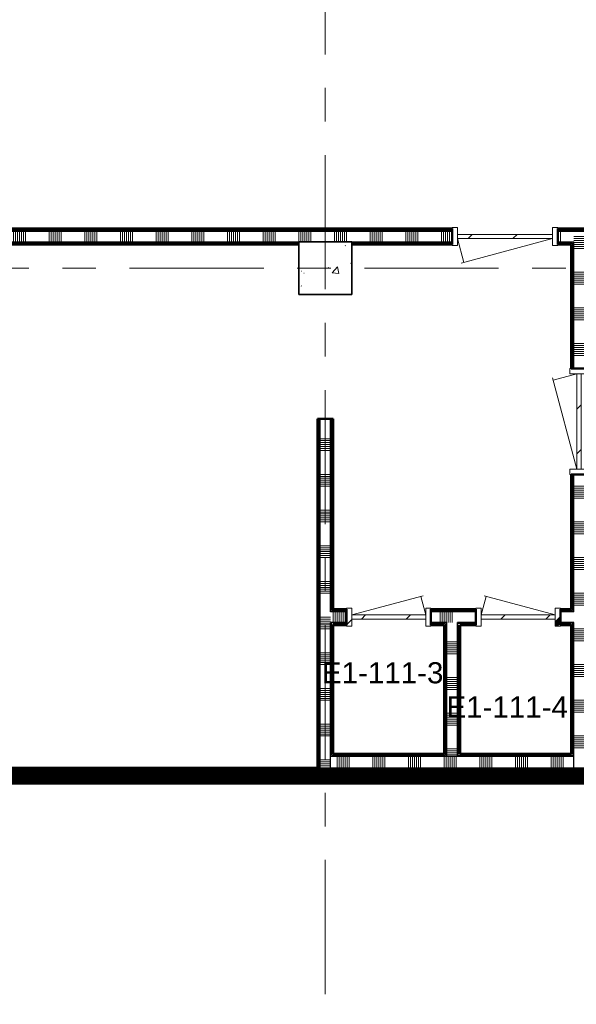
# Model space of a CAD drawing. Extents: x -3204 to 54657, y -2294 to 61632.
# Tile 48 of 65: x 12708 to 17975, y 39837 to 49151. Entities that reach past the tile are written whole.
import ezdxf

# ---------------------------------------------------------------- set-up
doc = ezdxf.new("R2010")
doc.units = 0
doc.header["$LTSCALE"] = 100
doc.linetypes.add('SCHEIDING_BRANDWEREND60', pattern=[3.2, 0.8, -1.6, 0.8])
doc.linetypes.add('stramien', pattern=[22.225, 12.7, -3.175, 3.175, -3.175])
for name, color, linetype, lineweight in [('00---0--FM-RUIMTENR', 7, 'Continuous', 18), ('BA20----_WANDEN', 14, 'Continuous', 50), ('BL$7A---_STRAMIEN', 7, 'Continuous', 18), ('BL20----_WANDEN', 7, 'Continuous', 25), ('BL28----_CONSTRUCTIES', 4, 'Continuous', 18), ('BL30----_KOZIJNEN', 14, 'Continuous', 25), ('BL40----_BRANDWERENDESCHEIDING_60MIN', 84, 'SCHEIDING_BRANDWEREND60', 158)]:
    doc.layers.add(name, color=color, linetype=linetype, lineweight=lineweight)
doc.styles.add('Arial', font='arial.ttf', dxfattribs={"height": 200})
pattern_1 = [(180, (18075, 44825), (7e-13, -500), []), (180, (18075, 44875), (7e-13, -500), []), (180, (18075, 44925), (7e-13, -500), []), (180, (18075, 44975), (7e-13, -500), [])]
pattern_2 = [(180, (15675, 43925), (7e-13, -500), []), (180, (15675, 43975), (7e-13, -500), []), (180, (15675, 44025), (7e-13, -500), []), (180, (15675, 44075), (7e-13, -500), [])]
pattern_3 = [(270, (16600, 43575), (500, -2e-12), []), (270, (16550, 43575), (500, -2e-12), []), (270, (16500, 43575), (500, -2e-12), []), (270, (16450, 43575), (500, -2e-12), [])]
pattern_4 = [(180, (16875, 43015), (7e-13, -500), []), (180, (16875, 43065), (7e-13, -500), []), (180, (16875, 43115), (7e-13, -500), []), (180, (16875, 43165), (7e-13, -500), [])]
pattern_5 = [(90, (13187.5, 47025), (-500, 2e-12), []), (90, (13237.5, 47025), (-500, 2e-12), []), (90, (13287.5, 47025), (-500, 2e-12), []), (90, (13337.5, 47025), (-500, 2e-12), [])]
pattern_6 = [(270, (16637.5, 42205), (500, -3e-12), []), (270, (16587.5, 42205), (500, -3e-12), []), (270, (16537.5, 42205), (500, -3e-12), []), (270, (16487.5, 42205), (500, -3e-12), [])]
pattern_7 = [(90, (12038.5, 41925), (-500, 2e-12), []), (90, (12088.5, 41925), (-500, 2e-12), []), (90, (12138.5, 41925), (-500, 2e-12), []), (90, (12188.5, 41925), (-500, 2e-12), [])]

# ---------------------------------------------------------------- blocks, each defined once
blk = doc.blocks.new('28_CL_beton - kolom - Betonkolom 500x500-2114027-1')
at = {"layer": 'BL28----_CONSTRUCTIES'}
h = blk.add_hatch(dxfattribs=at)
h.set_pattern_fill('FP_2', color=256, style=0, pattern_type=2)
h.set_pattern_definition([(50, (-6721.6, -33994.9), (728.737, -63.756), [76.2, -838.2]), (355, (-6721.6, -33994.9), (-140.972, 764.228), [60.96, -670.56]), (100.451, (-6660.9, -34000.2), (587.77, 700.467), [64.76, -712.36]), (46.184, (-6721.6, -33791.7), (1084.316, -168.17), [114.3, -1257.3]), (96.636, (-6631.2, -33805.7), (949.61, 989.71), [97.14, -1068.54]), (351.184, (-6721.6, -33791.7), (949.62, 989.7), [91.44, -1005.84]), (21, (-6620, -33842.5), (606.458, -409.061), [76.2, -838.2]), (326, (-6620, -33842.5), (247.208, 736.753), [60.96, -670.56]), (71.451, (-6569.46, -33876.6), (853.668, 327.685), [64.76, -712.36]), (37.5, (-6721.6, -33994.92), (12.3547, 338.2201), [3.353, -659.079, 3.353, -677.367, -673.1]), (37.5, (-6721.6, -33994.92), (12.3547, 338.2201), [-1343.152, 3.353, -669.747]), (7.5, (-6721.6, -33994.92), (267.279, 400.722), [3.353, -384.759, 3.353, -643.839, -256.54]), (7.5, (-6721.6, -33994.92), (267.279, 400.722), [-1035.304, 3.353, -253.187]), (327.5, (-6948.16, -33994.92), (542.3633, -22.9153), [3.353, -250.647, 3.353, -789.127, -1051.56]), (327.5, (-6948.16, -33994.92), (542.3633, -22.9153), [-1046.48, 3.353, -1048.207]), (317.5, (-7049.77, -33994.9), (592.517, 101.707), [3.353, -326.847, 3.353, -522.935, -746.76]), (317.5, (-7049.77, -33994.9), (592.517, 101.707), [-856.488, 3.353, -743.407])])
h.paths.add_polyline_path([(250, -250), (250, 250), (-250, 250), (-250, -250)], flags=0)
at = {"layer": 'BL28----_CONSTRUCTIES', "lineweight": 35}
for p, q in [((250, 250), (-250, 250)), ((-250, 250), (-250, -250)), ((250, -250), (250, 250)), ((-250, -250), (250, -250))]:
    blk.add_line(p, q, dxfattribs=at)
blk = doc.blocks.new('32_DR_AMC_s_enkele deur_L_dt3 - 800x2360-V139-1')
at = {"layer": 'BL30----_KOZIJNEN', "lineweight": 18}
h = blk.add_hatch(dxfattribs=at)
h.set_pattern_fill('FP_645', color=256, style=0, pattern_type=2)
h.set_pattern_definition([(45, (-8546.6, -30694.9), (-500, 500), []), (45, (-8376.6, -30694.9), (-500, 500), []), (45, (-8366.6, -30694.9), (-500, 500), []), (45, (-8356.6, -30694.9), (-500, 500), []), (45, (-8346.6, -30694.9), (-500, 500), []), (45, (-8336.6, -30694.9), (-500, 500), []), (45, (-8326.6, -30694.9), (-500, 500), []), (45, (-8316.6, -30694.9), (-500, 500), [])])
h.paths.add_polyline_path([(350, -85), (400, -85), (400, 85), (350, 85)], flags=0)
h.paths.add_polyline_path([(-350, -85), (-350, 85), (-400, 85), (-400, -85), (-378, -85)], flags=0)
h = blk.add_hatch(dxfattribs=at)
h.set_pattern_fill('FP_644', color=256, style=0, pattern_type=2)
h.set_pattern_definition([(45, (-8546.6, -30694.92), (-212.132, 212.132), [])])
h.paths.add_polyline_path([(350, -20), (350, 20), (-350, 20), (-350, -20)], flags=0)
for p, q in [((-350, 20), (-303.1, 195)), ((350, 20), (-322.4, 200.2)), ((-350, 85), (-400, 85)), ((-400, 85), (-400, -85)), ((-350, -85), (-350, 85)), ((350, 20), (-350, 20)), ((-350, 20), (-350, -20)), ((400, 85), (350, 85)), ((350, 85), (350, -85)), ((350, -20), (350, 20)), ((400, -85), (400, 85)), ((-400, -85), (-350, -85)), ((-350, -20), (350, -20)), ((350, -85), (400, -85))]:
    blk.add_line(p, q, dxfattribs=at)
blk = doc.blocks.new('32_DR_AMC_s_enkele deur_R_dt3 - 800x2360-V140-1')
at = {"layer": 'BL30----_KOZIJNEN', "lineweight": 18}
h = blk.add_hatch(dxfattribs=at)
h.set_pattern_fill('FP_648', color=256, style=0, pattern_type=2)
h.set_pattern_definition([(45, (-7321.6, -30694.9), (-500, 500), []), (45, (-7151.6, -30694.9), (-500, 500), []), (45, (-7141.6, -30694.9), (-500, 500), []), (45, (-7131.6, -30694.9), (-500, 500), []), (45, (-7121.6, -30694.9), (-500, 500), []), (45, (-7111.6, -30694.9), (-500, 500), []), (45, (-7101.6, -30694.9), (-500, 500), []), (45, (-7091.6, -30694.9), (-500, 500), [])])
h.paths.add_polyline_path([(400, -85), (400, 85), (350, 85), (350, -85)], flags=0)
h.paths.add_polyline_path([(-400, -85), (-350, -85), (-350, 85), (-400, 85)], flags=0)
h = blk.add_hatch(dxfattribs=at)
h.set_pattern_fill('FP_647', color=256, style=0, pattern_type=2)
h.set_pattern_definition([(45, (-7321.6, -30694.92), (-212.132, 212.132), [])])
h.paths.add_polyline_path([(350, -20), (350, 20), (-350, 20), (-350, -20), (-238, -20)], flags=0)
for p, q in [((-350, 20), (327.3, 201.5)), ((350, 20), (303.1, 195)), ((-350, 85), (-400, 85)), ((-400, 85), (-400, -85)), ((-350, -85), (-350, 85)), ((350, 20), (-350, 20)), ((-350, 20), (-350, -20)), ((400, 85), (350, 85)), ((350, 85), (350, -85)), ((350, -20), (350, 20)), ((400, -85), (400, 85)), ((-400, -85), (-350, -85)), ((-350, -20), (350, -20)), ((350, -85), (400, -85))]:
    blk.add_line(p, q, dxfattribs=at)
blk = doc.blocks.new('32_DR_AMC_s_enkele deur_R_dt3 - 1000x2360 2-V145-1')
at = {"layer": 'BL30----_KOZIJNEN', "lineweight": 18}
h = blk.add_hatch(dxfattribs=at)
h.set_pattern_fill('FP_657', color=256, style=0, pattern_type=2)
h.set_pattern_definition([(225, (8421.6, 34294.92), (212.132, -212.132), [])])
h.paths.add_polyline_path([(-450, 20), (-450, -20), (450, -20), (450, 20), (253, 20)], flags=0)
for p, q in [((-450, 20), (413.9, 251.5)), ((450, 20), (389.7, 245)), ((-450, 85), (-500, 85)), ((-500, 85), (-500, -85)), ((-450, -85), (-450, 85)), ((450, 20), (-450, 20)), ((-450, 20), (-450, -20)), ((500, 85), (450, 85)), ((450, 85), (450, -85)), ((450, -20), (450, 20)), ((500, -85), (500, 85)), ((-500, -85), (-450, -85)), ((-450, -20), (450, -20)), ((450, -85), (500, -85))]:
    blk.add_line(p, q, dxfattribs=at)
blk = doc.blocks.new('32_DR_AMC_s_enkele deur_R_dt3 - 1000x2360 2-V146-1')
at = {"layer": 'BL30----_KOZIJNEN', "lineweight": 18}
h = blk.add_hatch(dxfattribs=at)
h.set_pattern_fill('FP_659', color=256, style=0, pattern_type=2)
h.set_pattern_definition([(315, (-32544.9, 9121.6), (500, 500), []), (315, (-32544.9, 8951.6), (500, 500), []), (315, (-32544.9, 8941.6), (500, 500), []), (315, (-32544.9, 8931.6), (500, 500), []), (315, (-32544.9, 8921.6), (500, 500), []), (315, (-32544.9, 8911.6), (500, 500), []), (315, (-32544.9, 8901.6), (500, 500), []), (315, (-32544.9, 8891.6), (500, 500), [])])
h.paths.add_polyline_path([(-500, 85), (-500, -85), (-450, -85), (-450, 85)], flags=0)
h.paths.add_polyline_path([(450, -85), (500, -85), (500, 85), (450, 85)], flags=0)
h = blk.add_hatch(dxfattribs=at)
h.set_pattern_fill('FP_658', color=256, style=0, pattern_type=2)
h.set_pattern_definition([(315, (-32544.92, 9121.6), (212.132, 212.132), [])])
h.paths.add_polyline_path([(-450, -20), (450, -20), (450, 20), (-450, 20)], flags=0)
for p, q in [((-450, 20), (413.9, 251.5)), ((450, 20), (389.7, 245)), ((-450, 85), (-500, 85)), ((-500, 85), (-500, -85)), ((-450, -85), (-450, 85)), ((450, 20), (-450, 20)), ((-450, 20), (-450, -20)), ((500, 85), (450, 85)), ((450, 85), (450, -85)), ((450, -20), (450, 20)), ((500, -85), (500, 85)), ((-500, -85), (-450, -85)), ((-450, -20), (450, -20)), ((450, -85), (500, -85))]:
    blk.add_line(p, q, dxfattribs=at)

msp = doc.modelspace()

# ---------------------------------------------------------------- hatches: boundary and pattern name
at = {"layer": 'BA20----_WANDEN', "lineweight": 18}
h = msp.add_hatch(dxfattribs=at)
h.set_pattern_fill('FP_614', color=256, angle=90, style=0, pattern_type=2)
h.set_pattern_definition(pattern_5)
h.paths.add_polyline_path([(18050, 47162.5), (18062.5, 47162.5), (18062.5, 47175), (17800, 47175), (17800, 47162.5), (17925, 47162.5)], flags=0)
h.paths.add_polyline_path([(16800, 47162.5), (16800, 47175), (8050, 47175), (8050, 47162.5), (12707.1, 47162.5)], flags=0)
h = msp.add_hatch(dxfattribs=at)
h.set_pattern_fill('FP_614', color=256, angle=90, style=0, pattern_type=2)
h.set_pattern_definition(pattern_5)
h.paths.add_polyline_path([(17950, 47150), (18050, 47150), (18050, 47162.5), (17800, 47162.5), (17800, 47150), (17925, 47150)], flags=0)
h.paths.add_polyline_path([(16800, 47150), (16800, 47162.5), (8050, 47162.5), (8050, 47150), (12707.1, 47150)], flags=0)
h = msp.add_hatch(dxfattribs=at)
h.set_pattern_fill('FP_615', color=256, angle=90, style=0, pattern_type=2)
h.set_pattern_definition([(90, (12987.5, 47025), (-337.5, -1e-12), []), (90, (13006.25, 47025), (-337.5, -1e-12), []), (90, (13025, 47025), (-337.5, -1e-12), []), (90, (13043.75, 47025), (-337.5, -1e-12), []), (90, (13062.5, 47025), (-337.5, -1e-12), []), (90, (13081.25, 47025), (-337.5, -1e-12), []), (90, (13100, 47025), (-337.5, -1e-12), [])])
h.paths.add_polyline_path([(17937.5, 47050), (17950, 47050), (17950, 47150), (17800, 47150), (17800, 47050), (17925, 47050)], flags=0)
h.paths.add_polyline_path([(16800, 47050), (16800, 47150), (8050, 47150), (8050, 47050), (15850, 47050)], flags=0)
h = msp.add_hatch(dxfattribs=at)
h.set_pattern_fill('FP_597', color=256, angle=90, style=0, pattern_type=2)
h.set_pattern_definition([(180, (18075, 44625), (5e-13, -337.5), []), (180, (18075, 44643.75), (5e-13, -337.5), []), (180, (18075, 44662.5), (5e-13, -337.5), []), (180, (18075, 44681.25), (5e-13, -337.5), []), (180, (18075, 44700), (5e-13, -337.5), []), (180, (18075, 44718.75), (5e-13, -337.5), []), (180, (18075, 44737.5), (5e-13, -337.5), [])])
h.paths.add_polyline_path([(18000, 42050), (18050, 42050), (18050, 44850), (17950, 44850), (17950, 42050)], flags=0)
h.paths.add_polyline_path([(17950, 45850), (18050, 45850), (18050, 47150), (17950, 47150), (17950, 46450.1)], flags=0)
h = msp.add_hatch(dxfattribs=at)
h.set_pattern_fill('FP_614', color=256, angle=90, style=0, pattern_type=2)
h.set_pattern_definition(pattern_5)
h.paths.add_polyline_path([(17937.5, 47037.5), (17937.5, 47050), (17800, 47049.4), (17800, 47037.5), (17925, 47037.5)], flags=0)
h.paths.add_polyline_path([(16800, 47037.5), (16800, 47050), (15850, 47050), (15850, 47037.5)], flags=0)
h.paths.add_polyline_path([(15350, 47037.5), (15350, 47050), (9950, 47050), (9950, 47037.5), (12707.1, 47037.5)], flags=0)
h.paths.add_polyline_path([(9850, 47037.5), (9850, 47050), (8150, 47049.4), (8150, 47037.5), (8367.3, 47037.5)], flags=0)
h.paths.add_polyline_path([(8050, 47037.5), (8100, 47037.5), (8100, 47050), (8050, 47049.4)], flags=0)
h = msp.add_hatch(dxfattribs=at)
h.set_pattern_fill('FP_614', color=256, angle=90, style=0, pattern_type=2)
h.set_pattern_definition(pattern_5)
h.paths.add_polyline_path([(17925, 47025), (17925, 47037.5), (17800, 47037.5), (17800, 47025)], flags=0)
h.paths.add_polyline_path([(16800, 47025), (16800, 47037.5), (15850, 47037.5), (15850, 47025)], flags=0)
h.paths.add_polyline_path([(15350, 47025), (15350, 47037.5), (9962.5, 47037.5), (9962.5, 47025), (12707.1, 47025)], flags=0)
h.paths.add_polyline_path([(9825, 47025), (9850, 47025), (9850, 47037.5), (8162.5, 47037.5), (8162.5, 47025), (8367.3, 47025)], flags=0)
h.paths.add_polyline_path([(8100, 47025), (8100, 47037.5), (8050, 47037.5), (8050, 47025)], flags=0)
h = msp.add_hatch(dxfattribs=at)
h.set_pattern_fill('FP_596', color=256, angle=90, style=0, pattern_type=2)
h.set_pattern_definition(pattern_1)
h.paths.add_polyline_path([(17925, 42205), (17937.5, 42205), (17937.5, 43450), (17925, 43450), (17925, 42854.1)], flags=0)
h.paths.add_polyline_path([(17937.5, 43562.5), (17937.5, 44850), (17925, 44850), (17925, 43562.5)], flags=0)
h.paths.add_polyline_path([(17937.5, 45850), (17937.5, 47037.5), (17925, 47037.5), (17925, 45850)], flags=0)
h = msp.add_hatch(dxfattribs=at)
h.set_pattern_fill('FP_596', color=256, angle=90, style=0, pattern_type=2)
h.set_pattern_definition(pattern_1)
h.paths.add_polyline_path([(17950, 42205), (17950, 43450), (17937.5, 43450), (17937.5, 42205)], flags=0)
h.paths.add_polyline_path([(17950, 43550), (17950, 44850), (17937.5, 44850), (17937.5, 43550)], flags=0)
h.paths.add_polyline_path([(17937.5, 45850), (17950, 45850), (17950, 47050), (17937.5, 47049.4), (17937.5, 46450.1)], flags=0)
h = msp.add_hatch(dxfattribs=at)
h.set_pattern_fill('FP_598', color=256, angle=90, style=0, pattern_type=2)
h.set_pattern_definition(pattern_2)
h.paths.add_polyline_path([(15525, 42075), (15537.5, 42075), (15537.5, 45375), (15525, 45375), (15525, 42254.8)], flags=0)
h = msp.add_hatch(dxfattribs=at)
h.set_pattern_fill('FP_598', color=256, angle=90, style=0, pattern_type=2)
h.set_pattern_definition(pattern_2)
h.paths.add_polyline_path([(15550, 42062.5), (15550, 45375), (15537.5, 45375), (15537.5, 42062.5)], flags=0)
h = msp.add_hatch(dxfattribs=at)
h.set_pattern_fill('FP_599', color=256, angle=90, style=0, pattern_type=2)
h.set_pattern_definition([(180, (15675, 43725), (5e-13, -337.5), []), (180, (15675, 43743.75), (5e-13, -337.5), []), (180, (15675, 43762.5), (5e-13, -337.5), []), (180, (15675, 43781.25), (5e-13, -337.5), []), (180, (15675, 43800), (5e-13, -337.5), []), (180, (15675, 43818.75), (5e-13, -337.5), []), (180, (15675, 43837.5), (5e-13, -337.5), [])])
h.paths.add_polyline_path([(15650, 42050), (15650, 45375), (15550, 45375), (15550, 42050)], flags=0)
h = msp.add_hatch(dxfattribs=at)
h.set_pattern_fill('FP_598', color=256, angle=90, style=0, pattern_type=2)
h.set_pattern_definition(pattern_2)
h.paths.add_polyline_path([(15662.5, 42180), (15662.5, 43450), (15650, 43450), (15650, 42180)], flags=0)
h.paths.add_polyline_path([(15662.5, 43550), (15662.5, 45375), (15650, 45375), (15650, 43550)], flags=0)
h = msp.add_hatch(dxfattribs=at)
h.set_pattern_fill('FP_598', color=256, angle=90, style=0, pattern_type=2)
h.set_pattern_definition(pattern_2)
h.paths.add_polyline_path([(15662.5, 41937.5), (15675, 41937.5), (15675, 41950), (15662.5, 41950)], flags=0)
h.paths.add_polyline_path([(15675, 42192.5), (15675, 43450), (15662.5, 43450), (15662.5, 42192.5)], flags=0)
h.paths.add_polyline_path([(15675, 43562.5), (15675, 45375), (15662.5, 45375), (15662.5, 43562.5)], flags=0)
h = msp.add_hatch(dxfattribs=at)
h.set_pattern_fill('FP_601', color=256, angle=-270, style=0, pattern_type=2)
h.set_pattern_definition([(270, (16800, 43575), (337.5, -1e-12), []), (270, (16781.25, 43575), (337.5, -1e-12), []), (270, (16762.5, 43575), (337.5, -1e-12), []), (270, (16743.75, 43575), (337.5, -1e-12), []), (270, (16725, 43575), (337.5, -1e-12), []), (270, (16706.25, 43575), (337.5, -1e-12), []), (270, (16687.5, 43575), (337.5, -1e-12), [])])
h.paths.add_polyline_path([(17937.5, 43450), (17950, 43450), (17950, 43550), (17825, 43550), (17825, 43450), (17925, 43450)], flags=0)
h.paths.add_polyline_path([(16600, 43450), (17025, 43450), (17025, 43550), (16600, 43550)], flags=0)
h.paths.add_polyline_path([(15675, 43450), (15800, 43450), (15800, 43550), (15650, 43550), (15650, 43450), (15662.5, 43450)], flags=0)
h = msp.add_hatch(dxfattribs=at)
h.set_pattern_fill('FP_600', color=256, angle=-270, style=0, pattern_type=2)
h.set_pattern_definition(pattern_3)
h.paths.add_polyline_path([(17925, 43550), (17937.5, 43550), (17937.5, 43562.5), (17825, 43562.5), (17825, 43550)], flags=0)
h.paths.add_polyline_path([(16600, 43550), (17025, 43550), (17025, 43562.5), (16600, 43562.5)], flags=0)
h.paths.add_polyline_path([(15675, 43550), (15800, 43550), (15800, 43562.5), (15662.5, 43562.5), (15662.5, 43550)], flags=0)
h = msp.add_hatch(dxfattribs=at)
h.set_pattern_fill('FP_600', color=256, angle=-270, style=0, pattern_type=2)
h.set_pattern_definition(pattern_3)
h.paths.add_polyline_path([(17925, 43562.5), (17925, 43575), (17825, 43575), (17825, 43562.5)], flags=0)
h.paths.add_polyline_path([(16600, 43562.5), (17025, 43562.5), (17025, 43575), (16600, 43575)], flags=0)
h.paths.add_polyline_path([(15800, 43562.5), (15800, 43575), (15675, 43575), (15675, 43562.5)], flags=0)
h = msp.add_hatch(dxfattribs=at)
h.set_pattern_fill('FP_600', color=256, angle=-270, style=0, pattern_type=2)
h.set_pattern_definition(pattern_3)
h.paths.add_polyline_path([(17925, 43437.5), (17925, 43450), (17825, 43450), (17825, 43437.5)], flags=0)
h.paths.add_polyline_path([(15675, 43437.5), (15800, 43437.5), (15800, 43450), (15675, 43450)], flags=0)
h.paths.add_polyline_path([(16600, 43437.5), (16750, 43437.5), (16750, 43450), (16600, 43450)], flags=0)
h.paths.add_polyline_path([(17025, 43437.5), (17025, 43450), (16850, 43450), (16850, 43437.5)], flags=0)
h = msp.add_hatch(dxfattribs=at)
h.set_pattern_fill('FP_600', color=256, angle=-270, style=0, pattern_type=2)
h.set_pattern_definition(pattern_3)
h.paths.add_polyline_path([(17925, 43425), (17925, 43437.5), (17825, 43437.5), (17825, 43425)], flags=0)
h.paths.add_polyline_path([(16850, 43425), (17025, 43425), (17025, 43437.5), (16850, 43437.5)], flags=0)
h.paths.add_polyline_path([(16600, 43425), (16737.5, 43425), (16737.5, 43437.5), (16600, 43437.5)], flags=0)
h.paths.add_polyline_path([(15675, 43425), (15800, 43425), (15800, 43437.5), (15675, 43437.5)], flags=0)
h = msp.add_hatch(dxfattribs=at)
h.set_pattern_fill('FP_602', color=256, angle=90, style=0, pattern_type=2)
h.set_pattern_definition(pattern_4)
h.paths.add_polyline_path([(16725, 42205), (16737.5, 42205), (16737.5, 43425), (16725, 43425), (16725, 42854.1)], flags=0)
h = msp.add_hatch(dxfattribs=at)
h.set_pattern_fill('FP_602', color=256, angle=90, style=0, pattern_type=2)
h.set_pattern_definition(pattern_4)
h.paths.add_polyline_path([(16750, 42192.5), (16750, 43437.5), (16737.5, 43437.5), (16737.5, 42192.5)], flags=0)
h = msp.add_hatch(dxfattribs=at)
h.set_pattern_fill('FP_603', color=256, angle=90, style=0, pattern_type=2)
h.set_pattern_definition([(180, (16875, 42815), (5e-13, -337.5), []), (180, (16875, 42833.75), (5e-13, -337.5), []), (180, (16875, 42852.5), (5e-13, -337.5), []), (180, (16875, 42871.25), (5e-13, -337.5), []), (180, (16875, 42890), (5e-13, -337.5), []), (180, (16875, 42908.75), (5e-13, -337.5), []), (180, (16875, 42927.5), (5e-13, -337.5), [])])
h.paths.add_polyline_path([(16750, 42180), (16850, 42180), (16850, 43450), (16750, 43450), (16750, 42192.5)], flags=0)
h = msp.add_hatch(dxfattribs=at)
h.set_pattern_fill('FP_602', color=256, angle=90, style=0, pattern_type=2)
h.set_pattern_definition(pattern_4)
h.paths.add_polyline_path([(16850, 42205), (16862.5, 42205), (16862.5, 43425), (16850, 43425), (16850, 42854.1)], flags=0)
h = msp.add_hatch(dxfattribs=at)
h.set_pattern_fill('FP_602', color=256, angle=90, style=0, pattern_type=2)
h.set_pattern_definition(pattern_4)
h.paths.add_polyline_path([(16875, 42205), (16875, 43425), (16862.5, 43425), (16862.5, 42205)], flags=0)
h = msp.add_hatch(dxfattribs=at)
h.set_pattern_fill('FP_616', color=256, angle=-270, style=0, pattern_type=2)
h.set_pattern_definition(pattern_6)
h.paths.add_polyline_path([(15662.5, 42180), (16750, 42180), (16750, 42192.5), (15662.5, 42192.5)], flags=0)
h.paths.add_polyline_path([(17950, 42180), (17950, 42192.5), (16850, 42192.5), (16850, 42180), (17047, 42180)], flags=0)
h = msp.add_hatch(dxfattribs=at)
h.set_pattern_fill('FP_616', color=256, angle=-270, style=0, pattern_type=2)
h.set_pattern_definition(pattern_6)
h.paths.add_polyline_path([(17047, 42192.5), (17950, 42192.5), (17950, 42205), (16850, 42205), (16850, 42192.5)], flags=0)
h.paths.add_polyline_path([(16737.5, 42192.5), (16737.5, 42205), (15675, 42205), (15675, 42192.5), (15962, 42192.5)], flags=0)
h = msp.add_hatch(dxfattribs=at)
h.set_pattern_fill('FP_617', color=256, angle=-270, style=0, pattern_type=2)
h.set_pattern_definition([(270, (16837.5, 42205), (337.5, 6e-13), []), (270, (16818.75, 42205), (337.5, 6e-13), []), (270, (16800, 42205), (337.5, 6e-13), []), (270, (16781.25, 42205), (337.5, 6e-13), []), (270, (16762.5, 42205), (337.5, 6e-13), []), (270, (16743.75, 42205), (337.5, 6e-13), []), (270, (16725, 42205), (337.5, 6e-13), [])])
h.paths.add_polyline_path([(18000, 41950), (18000, 42050), (17950, 42050), (17950, 42180), (15650, 42180), (15650, 41950), (17047, 41950)], flags=0)
h = msp.add_hatch(dxfattribs=at)
h.set_pattern_fill('FP_618', color=256, angle=90, style=0, pattern_type=2)
h.set_pattern_definition(pattern_7)
h.paths.add_polyline_path([(15419.5, 42062.5), (15537.5, 42062.5), (15537.5, 42075), (8162.5, 42075), (8162.5, 42062.5), (14877.1, 42062.5)], flags=0)
h.paths.add_polyline_path([(8100, 42062.5), (8100, 42075), (8002, 42075), (8002, 42062.5)], flags=0)
h = msp.add_hatch(dxfattribs=at)
h.set_pattern_fill('FP_618', color=256, angle=90, style=0, pattern_type=2)
h.set_pattern_definition(pattern_7)
h.paths.add_polyline_path([(15419.5, 42050), (15550, 42050), (15550, 42062.5), (8150, 42062.5), (8150, 42050), (14877.1, 42050)], flags=0)
h.paths.add_polyline_path([(8002, 42050), (8100, 42050), (8100, 42062.5), (8002, 42062.5)], flags=0)
h = msp.add_hatch(dxfattribs=at)
h.set_pattern_fill('FP_619', color=256, angle=90, style=0, pattern_type=2)
h.set_pattern_definition([(90, (11838.5, 41925), (-337.5, 1e-12), []), (90, (11857.25, 41925), (-337.5, 1e-12), []), (90, (11876, 41925), (-337.5, 1e-12), []), (90, (11894.75, 41925), (-337.5, 1e-12), []), (90, (11913.5, 41925), (-337.5, 1e-12), []), (90, (11932.25, 41925), (-337.5, 1e-12), []), (90, (11951, 41925), (-337.5, 1e-12), [])])
h.paths.add_polyline_path([(15650, 41950), (15650, 42050), (8002, 42050), (8002, 41950), (15419.5, 41950)], flags=0)
h = msp.add_hatch(dxfattribs=at)
h.set_pattern_fill('FP_618', color=256, angle=90, style=0, pattern_type=2)
h.set_pattern_definition(pattern_7)
h.paths.add_polyline_path([(15662.5, 41937.5), (15662.5, 41950), (8002, 41950), (8002, 41937.5), (15419.5, 41937.5)], flags=0)
h = msp.add_hatch(dxfattribs=at)
h.set_pattern_fill('FP_618', color=256, angle=90, style=0, pattern_type=2)
h.set_pattern_definition(pattern_7)
h.paths.add_polyline_path([(15419.5, 41925), (15675, 41925), (15675, 41937.5), (8002, 41937.5), (8002, 41925), (14877.1, 41925)], flags=0)
h = msp.add_hatch(dxfattribs=at)
h.set_pattern_fill('FP_616', color=256, angle=-270, style=0, pattern_type=2)
h.set_pattern_definition(pattern_6)
h.paths.add_polyline_path([(18000, 41937.5), (18000, 41950), (15675, 41950), (15675, 41937.5), (17047, 41937.5)], flags=0)
h = msp.add_hatch(dxfattribs=at)
h.set_pattern_fill('FP_616', color=256, angle=-270, style=0, pattern_type=2)
h.set_pattern_definition(pattern_6)
h.paths.add_polyline_path([(18000, 41925), (18000, 41937.5), (15675, 41937.5), (15675, 41925), (17047, 41925)], flags=0)

# ---------------------------------------------------------------- linework, layer by layer
at = {"layer": 'BL$7A---_STRAMIEN', "linetype": 'stramien'}
for p, q in [((15600, -2294.5), (15600, 60632.3)), ((52800, 46800), (-2203.7, 46800))]:
    msp.add_line(p, q, dxfattribs=at)
at = {"layer": 'BL20----_WANDEN', "lineweight": 50}
for p, q in [((16800, 47175), (8050, 47175)), ((16800, 47025), (16800, 47175)), ((18075, 47175), (17800, 47175)), ((17800, 47175), (17800, 47025)), ((9975, 47025), (15350, 47025)), ((15850, 47025), (16800, 47025)), ((17800, 47025), (17925, 47025)), ((17925, 47025), (17925, 45850)), ((17925, 45850), (18075, 45850)), ((15525, 45375), (15525, 42075)), ((15675, 45375), (15525, 45375)), ((15675, 43575), (15675, 45375)), ((17925, 44850), (17925, 43575)), ((18075, 44850), (17925, 44850)), ((15800, 43575), (15675, 43575)), ((15800, 43425), (15800, 43575)), ((17025, 43575), (16600, 43575)), ((16600, 43575), (16600, 43425)), ((17025, 43425), (17025, 43575)), ((17925, 43575), (17825, 43575)), ((17825, 43575), (17825, 43425)), ((15675, 42205), (15675, 43425)), ((15675, 43425), (15800, 43425)), ((16600, 43425), (16725, 43425)), ((16725, 43425), (16725, 42205)), ((16875, 43425), (17025, 43425)), ((16875, 42205), (16875, 43425)), ((17825, 43425), (17925, 43425)), ((17925, 43425), (17925, 42205)), ((16725, 42205), (15675, 42205)), ((17925, 42205), (16875, 42205)), ((15525, 42075), (8175, 42075)), ((15675, 41950), (15675, 42075)), ((8002, 41925), (18250, 41925)), ((15675, 41925), (15675, 41937.5))]:
    msp.add_line(p, q, dxfattribs=at)
at = {"layer": 'BL20----_WANDEN'}
for p, q in [((8050, 47162.5), (16800, 47162.5)), ((8050, 47150), (16800, 47150)), ((17800, 47162.5), (18062.5, 47162.5)), ((17800, 47150), (18050, 47150)), ((9950, 47050), (15350, 47050)), ((9962.5, 47037.5), (15350, 47037.5)), ((15850, 47050), (16800, 47050)), ((15850, 47037.5), (16800, 47037.5)), ((17800, 47050), (17950, 47050)), ((17800, 47037.5), (17937.5, 47037.5)), ((17937.5, 45850), (17937.5, 47037.5)), ((17950, 45850), (17950, 47050)), ((15537.5, 42062.5), (15537.5, 45375)), ((15550, 42050), (15550, 45375)), ((15650, 43550), (15650, 45375)), ((15662.5, 43562.5), (15662.5, 45375)), ((17937.5, 43562.5), (17937.5, 44850)), ((17950, 43550), (17950, 44850)), ((15800, 43550), (15650, 43550)), ((15800, 43562.5), (15662.5, 43562.5)), ((17025, 43562.5), (16600, 43562.5)), ((17025, 43550), (16600, 43550)), ((17937.5, 43562.5), (17825, 43562.5)), ((17950, 43550), (17825, 43550)), ((15650, 42050), (15650, 43450)), ((15800, 43450), (15650, 43450)), ((15662.5, 42192.5), (15662.5, 43450)), ((15800, 43437.5), (15675, 43437.5)), ((16750, 43450), (16600, 43450)), ((16737.5, 43437.5), (16600, 43437.5)), ((16737.5, 42192.5), (16737.5, 43437.5)), ((16750, 42180), (16750, 43450)), ((17025, 43450), (16850, 43450)), ((16850, 42180), (16850, 43450)), ((17025, 43437.5), (16850, 43437.5)), ((16862.5, 42205), (16862.5, 43425)), ((17950, 43450), (17825, 43450)), ((17925, 43437.5), (17825, 43437.5)), ((17937.5, 42205), (17937.5, 43450)), ((17950, 42050), (17950, 43450)), ((16737.5, 42192.5), (15662.5, 42192.5)), ((17950, 42192.5), (16850, 42192.5)), ((17950, 42180), (15650, 42180)), ((8002, 42050), (15650, 42050)), ((8162.5, 42062.5), (15537.5, 42062.5)), ((17950, 42050), (18250, 42050)), ((8002, 41950), (18250, 41950)), ((8002, 41937.5), (15662.5, 41937.5)), ((15662.5, 41950), (15662.5, 41937.5)), ((15675, 41937.5), (15675, 41950)), ((18250, 41937.5), (15675, 41937.5))]:
    msp.add_line(p, q, dxfattribs=at)
at = {"layer": 'BL40----_BRANDWERENDESCHEIDING_60MIN', "const_width": 160}
msp.add_lwpolyline([(7870, 42000), (30900, 42000)], dxfattribs=at)

# ---------------------------------------------------------------- block references
at = {"layer": 'BL28----_CONSTRUCTIES'}
msp.add_blockref('28_CL_beton - kolom - Betonkolom 500x500-2114027-1', (15600, 46800), dxfattribs=at)
at = {"layer": 'BL30----_KOZIJNEN'}
for name, p, rotation in [('32_DR_AMC_s_enkele deur_R_dt3 - 1000x2360 2-V145-1', (17300, 47100), 180), ('32_DR_AMC_s_enkele deur_R_dt3 - 1000x2360 2-V146-1', (18000, 45350), 89.99999999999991)]:
    msp.add_blockref(name, p, dxfattribs=dict(at, rotation=rotation))
for name, p in [('32_DR_AMC_s_enkele deur_R_dt3 - 800x2360-V140-1', (16200, 43500)), ('32_DR_AMC_s_enkele deur_L_dt3 - 800x2360-V139-1', (17425, 43500))]:
    msp.add_blockref(name, p, dxfattribs=at)

# ---------------------------------------------------------------- texts
at = {"layer": '00---0--FM-RUIMTENR', "char_height": 200, "width": 1418.987, "attachment_point": 1, "style": 'Arial'}
for s, insert in [('E1-111-3', (15568.2, 43073.4)), ('E1-111-4', (16746.2, 42749.4))]:
    msp.add_mtext(s, dxfattribs=dict(at, insert=insert))

doc.saveas('drawing.dxf')
